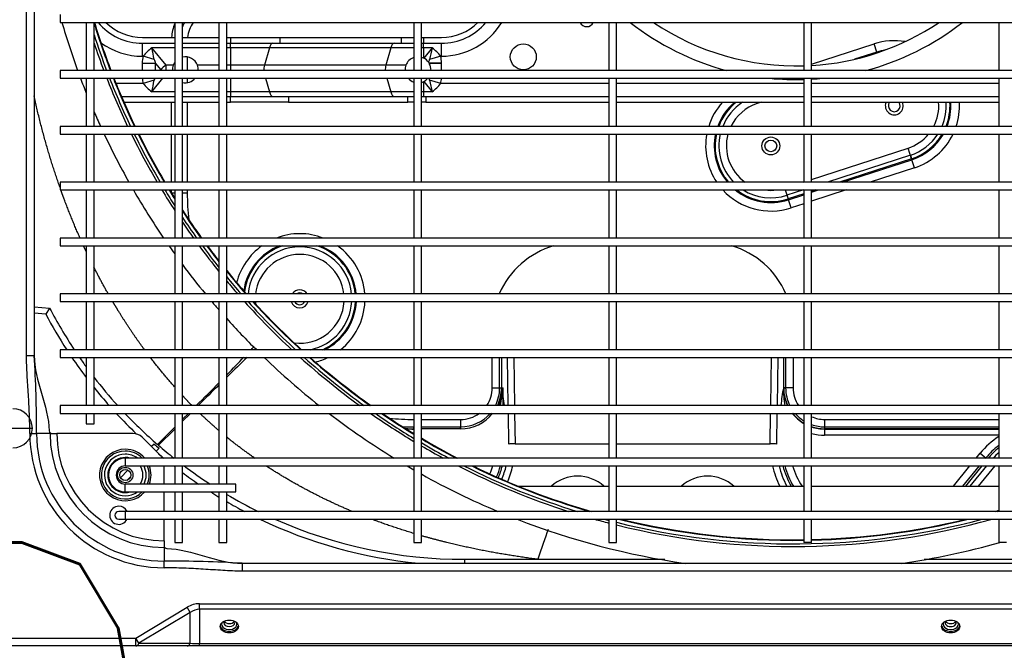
# Model space of a CAD drawing. Header units: millimetres. Extents: x -8884 to 95252, y -19446 to 55103.
# Tile 22 of 39: x -1960 to -1922, y -5097 to -5073. Entities that reach past the tile are written whole.
import ezdxf

# ---------------------------------------------------------------- set-up
doc = ezdxf.new("R2010")
doc.units = ezdxf.units.MM
doc.header["$LTSCALE"] = 1000
doc.header["$MEASUREMENT"] = 0
doc.linetypes.add('DASHED', pattern=[0.75, 0.5, -0.25])
doc.layers.get('Defpoints').update_dxf_attribs({"lineweight": 0})
doc.layers.add('KLIMA_NOWE', color=3, linetype='Continuous')
doc.layers.add('klimat_gaz', color=211, linetype='DASHED', lineweight=50)
doc.layers.add('VRF_OPIS', color=7, linetype='Continuous', lineweight=30, plot=False)
doc.styles.get("Standard").update_dxf_attribs({"font": 'txt.shx'})
doc.dimstyles.get("Standard").update_dxf_attribs({"dimtxt": 0.18, "dimasz": 0.18, "dimexe": 0.18, "dimexo": 0.0625, "dimgap": 0.09, "dimtad": 0, "dimtih": 1, "dimtoh": 1, "dimdec": 4, "dimzin": 0, "dimdsep": 46, "dimtxsty": 'Standard', "dimcen": 0.09, "dimadec": 0, "dimazin": 0, "dimtfac": 1, "dimtdec": 4, "dimtofl": 0, "dimtmove": 0, "dimatfit": 3, "dimfxl": 0, "dimtolj": 1, "dimtzin": 0, "dimarcsym": 0})

# ---------------------------------------------------------------- blocks, each defined once
blk = doc.blocks.new('zw$D4A5')
at = {"layer": 'KLIMA_NOWE'}
for p, q in [((0, 698.68), (0, 757.77)), ((3, 757.77), (3, 698.68)), ((83.8, 761.02), (83.8, 738.52)), ((81.8, 739.5), (81.8, 736.9)), ((111.8, 740.77), (521.8, 740.77)), ((111.8, 740.77), (111.8, 737.77)), ((81.8, 731.7), (81.8, 736.9)), ((521.8, 737.77), (111.8, 737.77)), ((127.78, 733.39), (128.16, 737.77)), ((130.57, 737.77), (130.06, 731.87)), ((81.8, 731.34), (81.8, 731.7)), ((81.8, 731.34), (81.8, 729.1)), ((130.06, 731.87), (127.78, 733.39)), ((81.8, 699.84), (81.8, 729.1)), ((89.55, 727.77), (89.55, 152.77)), ((92.55, 727.77), (89.55, 727.77)), ((92.55, 152.77), (92.55, 727.77)), ((111.05, 727.77), (111.05, 152.77)), ((114.05, 727.77), (111.05, 727.77)), ((114.05, 152.77), (114.05, 727.77)), ((132.55, 727.77), (132.55, 152.77)), ((135.55, 727.77), (132.55, 727.77)), ((135.55, 152.77), (135.55, 727.77)), ((154.05, 727.77), (154.05, 152.77)), ((157.05, 727.77), (154.05, 727.77)), ((157.05, 152.77), (157.05, 727.77)), ((175.55, 727.77), (175.55, 152.77)), ((178.55, 727.77), (175.55, 727.77)), ((178.55, 152.77), (178.55, 727.77)), ((197.05, 727.77), (197.05, 152.77)), ((200.05, 727.77), (197.05, 727.77)), ((200.05, 152.77), (200.05, 727.77)), ((221.55, 727.77), (218.55, 727.77)), ((218.55, 727.77), (218.55, 152.77)), ((221.55, 152.77), (221.55, 727.77)), ((240.05, 727.77), (240.05, 152.77)), ((243.05, 727.77), (240.05, 727.77)), ((85.55, 717.77), (85.55, 714.77)), ((89.55, 717.77), (85.55, 717.77)), ((111.05, 717.77), (92.55, 717.77)), ((132.55, 717.77), (114.05, 717.77)), ((154.05, 717.77), (135.55, 717.77)), ((175.55, 717.77), (157.05, 717.77)), ((197.05, 717.77), (178.55, 717.77)), ((218.55, 717.77), (200.05, 717.77)), ((240.05, 717.77), (221.55, 717.77)), ((85.55, 714.77), (89.55, 714.77)), ((92.55, 714.77), (111.05, 714.77)), ((114.05, 714.77), (132.55, 714.77)), ((135.55, 714.77), (154.05, 714.77)), ((157.05, 714.77), (175.55, 714.77)), ((178.55, 714.77), (197.05, 714.77)), ((200.05, 714.77), (218.55, 714.77)), ((221.55, 714.77), (240.05, 714.77)), ((48.8, 705.27), (48.8, 702.77)), ((51.8, 702.77), (51.8, 705.27)), ((64.76, 704.65), (67.68, 701.73)), ((216.55, 695.88), (216.55, 706.32)), ((48.8, 702.77), (48.8, 177.77)), ((51.8, 702.77), (48.8, 702.77)), ((51.8, 177.77), (51.8, 702.77)), ((59.3, 702.77), (59.3, 660.27)), ((59.3, 702.77), (62.3, 702.77)), ((62.3, 660.27), (62.3, 702.77)), ((63.75, 702.13), (65.16, 700.71)), ((69.3, 702.77), (69.3, 177.77)), ((72.3, 702.77), (69.3, 702.77)), ((72.3, 177.77), (72.3, 702.77)), ((209.3, 703.28), (209.3, 683.77)), ((211.55, 704.25), (211.55, 683.77)), ((0, 679.01), (0, 698.68)), ((0, 698.68), (3, 698.68)), ((1.05, 697.51), (3, 698.68)), ((1.05, 697.51), (1.05, 677.83)), ((12.91, 677.83), (1.05, 697.51)), ((3, 698.68), (14.86, 679.01)), ((73.26, 689.23), (80.34, 696.3)), ((217.79, 691.63), (216.55, 695.88)), ((224.31, 696.24), (221.55, 696.24)), ((224.31, 691.11), (224.31, 696.24)), ((225.81, 691.63), (227.05, 695.88)), ((227.05, 696.17), (232.05, 696.17)), ((227.05, 696.17), (227.05, 695.88)), ((232.05, 696.17), (232.05, 683.77)), ((234.3, 696.17), (234.3, 683.77)), ((74.95, 690.92), (76.09, 689.78)), ((77.74, 691.67), (76.72, 692.69)), ((77.25, 690.02), (77.6, 690.42)), ((83.51, 683.77), (77.25, 690.02)), ((77.6, 690.42), (84.25, 683.77)), ((213.37, 683.77), (213.37, 692.61)), ((213.37, 692.61), (218.55, 688.33)), ((221.55, 691.11), (224.31, 691.11)), ((224.31, 691.11), (221.8, 689.04)), ((223.55, 687.1), (230.23, 692.61)), ((230.23, 683.77), (230.23, 692.61)), ((30.07, 687.77), (32.67, 687.77)), ((37.86, 687.77), (32.67, 687.77)), ((37.86, 687.63), (37.86, 687.77)), ((38.22, 687.77), (37.86, 687.77)), ((40.46, 687.77), (38.22, 687.77)), ((40.46, 687.77), (48.8, 687.77)), ((51.8, 687.77), (59.3, 687.77)), ((62.3, 687.77), (69.3, 687.77)), ((221.8, 689.04), (221.55, 689.25)), ((221.55, 687.1), (223.55, 687.1)), ((223.55, 684.35), (223.55, 687.1)), ((39.8, 683.77), (39.8, 680.77)), ((48.8, 683.77), (39.8, 683.77)), ((59.3, 683.77), (51.8, 683.77)), ((69.3, 683.77), (62.3, 683.77)), ((89.55, 683.77), (72.3, 683.77)), ((111.05, 683.77), (92.55, 683.77)), ((132.55, 683.77), (114.05, 683.77)), ((154.05, 683.77), (135.55, 683.77)), ((175.55, 683.77), (157.05, 683.77)), ((174.35, 683.77), (174.35, 685.03)), ((174.43, 685.03), (175.55, 685.03)), ((178.55, 685.03), (197.05, 685.03)), ((197.05, 683.77), (178.55, 683.77)), ((200.05, 685.03), (209.3, 685.03)), ((218.55, 683.77), (200.05, 683.77)), ((240.05, 683.77), (221.55, 683.77)), ((0, 674.23), (0, 679.01)), ((12.91, 677.83), (14.86, 679.01)), ((39.8, 680.77), (48.8, 680.77)), ((51.8, 680.77), (59.3, 680.77)), ((62.3, 680.77), (69.3, 680.77)), ((72.3, 680.77), (89.55, 680.77)), ((89.55, 677.72), (86.51, 680.77)), ((87.25, 680.77), (89.55, 678.46)), ((92.55, 680.77), (111.05, 680.77)), ((114.05, 680.77), (132.55, 680.77)), ((135.55, 680.77), (154.05, 680.77)), ((157.05, 680.77), (175.55, 680.77)), ((174.35, 678.93), (174.35, 680.77)), ((175.55, 678.93), (174.35, 678.93)), ((178.55, 680.77), (197.05, 680.77)), ((197.05, 678.93), (178.55, 678.93)), ((200.05, 680.77), (218.55, 680.77)), ((209.3, 678.93), (200.05, 678.93)), ((209.3, 680.77), (209.3, 666.77)), ((211.55, 680.77), (211.55, 666.77)), ((213.37, 666.77), (213.37, 680.77)), ((218.55, 678.93), (216.85, 678.93)), ((221.55, 680.77), (240.05, 680.77)), ((226.75, 678.93), (221.55, 678.93)), ((230.23, 666.77), (230.23, 680.77)), ((232.05, 680.77), (232.05, 666.77)), ((234.3, 680.77), (234.3, 666.77)), ((0, 96.3), (0, 674.23)), ((0, 674.23), (0.88, 674.23)), ((0.88, 674.23), (0.88, 96.3)), ((14.12, 674.23), (0.88, 674.23)), ((1.05, 677.83), (12.91, 677.83)), ((14.12, 96.3), (14.12, 674.23)), ((14.12, 674.23), (16.24, 674.23)), ((16.24, 674.23), (16.24, 96.3)), ((223.55, 666.77), (223.55, 674.98)), ((48.8, 666.77), (39.8, 666.77)), ((39.8, 666.77), (39.8, 663.77)), ((59.3, 666.77), (51.8, 666.77)), ((69.3, 666.77), (62.3, 666.77)), ((89.55, 666.77), (72.3, 666.77)), ((111.05, 666.77), (92.55, 666.77)), ((132.55, 666.77), (114.05, 666.77)), ((154.05, 666.77), (135.55, 666.77)), ((175.55, 666.77), (157.05, 666.77)), ((197.05, 666.77), (178.55, 666.77)), ((218.55, 666.77), (200.05, 666.77)), ((240.05, 666.77), (221.55, 666.77)), ((39.8, 663.77), (48.8, 663.77)), ((51.8, 663.77), (59.3, 663.77)), ((62.3, 663.77), (69.3, 663.77)), ((72.3, 663.77), (89.55, 663.77)), ((92.55, 663.77), (111.05, 663.77)), ((114.05, 663.77), (132.55, 663.77)), ((135.55, 663.77), (154.05, 663.77)), ((157.05, 663.77), (175.55, 663.77)), ((178.55, 663.77), (197.05, 663.77)), ((200.05, 663.77), (218.55, 663.77)), ((209.3, 663.77), (209.3, 662.24)), ((211.55, 663.77), (211.55, 662.24)), ((213.37, 662.24), (213.37, 663.77)), ((221.55, 663.77), (240.05, 663.77)), ((223.55, 662.24), (223.55, 663.77)), ((230.23, 662.24), (230.23, 663.77)), ((232.05, 663.77), (232.05, 662.24)), ((234.3, 663.77), (234.3, 662.24)), ((59.3, 660.27), (62.3, 660.27)), ((209.3, 639.95), (209.3, 662.24)), ((209.3, 662.24), (211.55, 662.24)), ((211.55, 662.24), (211.55, 639.95)), ((213.37, 662.24), (211.55, 662.24)), ((218.55, 662.24), (213.37, 662.24)), ((213.37, 647.36), (213.37, 662.24)), ((223.55, 662.24), (221.55, 662.24)), ((230.23, 662.24), (223.55, 662.24)), ((223.55, 649.25), (223.55, 662.24)), ((230.23, 662.24), (232.05, 662.24)), ((230.23, 647.36), (230.23, 662.24)), ((232.05, 662.24), (232.05, 643.38)), ((234.3, 662.24), (232.05, 662.24)), ((234.3, 662.24), (234.3, 643.38)), ((31.8, 657.77), (28.8, 657.77)), ((28.8, 222.77), (28.8, 657.77)), ((31.8, 657.77), (31.8, 222.77)), ((218.55, 648.83), (213.37, 647.36)), ((230.23, 647.36), (223.55, 649.25)), ((223.55, 602.54), (223.55, 649.25)), ((213.37, 600.65), (213.37, 647.36)), ((230.23, 600.65), (230.23, 647.36)), ((232.05, 643.38), (232.05, 596.67)), ((234.3, 643.38), (232.05, 643.38)), ((234.3, 643.38), (234.3, 596.67)), ((209.3, 639.95), (209.3, 594.07)), ((211.55, 639.95), (209.3, 639.95)), ((211.55, 639.95), (211.55, 594.07)), ((230.23, 600.65), (223.55, 602.54)), ((223.55, 594.85), (223.55, 602.54)), ((218.55, 602.11), (213.37, 600.65)), ((213.37, 591.77), (213.37, 600.65)), ((230.23, 591.77), (230.23, 600.65)), ((232.05, 596.67), (232.05, 591.77)), ((234.3, 596.67), (232.05, 596.67)), ((234.3, 596.67), (234.3, 591.77)), ((48.8, 591.77), (39.8, 591.77)), ((39.8, 591.77), (39.8, 588.77)), ((69.3, 591.77), (51.8, 591.77)), ((89.55, 591.77), (72.3, 591.77)), ((83.51, 591.77), (81.73, 591.77)), ((83.51, 591.77), (84.35, 591.77)), ((83.51, 591.77), (83.62, 591.77)), ((83.51, 591.77), (83.51, 591.77)), ((83.62, 591.77), (83.62, 591.77)), ((87.19, 591.77), (83.62, 591.77)), ((84.35, 591.77), (84.35, 591.77)), ((87.19, 591.77), (87.19, 591.77)), ((111.05, 591.77), (92.55, 591.77)), ((132.55, 591.77), (114.05, 591.77)), ((154.05, 591.77), (135.55, 591.77)), ((175.55, 591.77), (157.05, 591.77)), ((197.05, 591.77), (178.55, 591.77)), ((218.55, 591.77), (200.05, 591.77)), ((209.3, 594.07), (211.55, 594.07)), ((209.3, 591.77), (209.3, 594.07)), ((211.55, 594.07), (211.55, 591.77)), ((240.05, 591.77), (221.55, 591.77)), ((39.8, 588.77), (48.8, 588.77)), ((51.8, 588.77), (69.3, 588.77)), ((72.3, 588.77), (89.55, 588.77)), ((83.62, 573.77), (83.62, 588.77)), ((84.35, 588.77), (84.35, 573.77)), ((87.19, 588.77), (87.19, 573.77)), ((92.55, 588.77), (111.05, 588.77)), ((114.05, 588.77), (132.55, 588.77)), ((135.55, 588.77), (154.05, 588.77)), ((157.05, 588.77), (175.55, 588.77)), ((178.55, 588.77), (197.05, 588.77)), ((200.05, 588.77), (218.55, 588.77)), ((209.3, 587.21), (209.3, 588.77)), ((209.3, 587.21), (209.3, 516.77)), ((211.55, 587.21), (209.3, 587.21)), ((211.55, 588.77), (211.55, 587.21)), ((213.37, 588.1), (211.55, 588.1)), ((211.55, 587.21), (211.55, 516.77)), ((213.37, 588.1), (213.37, 588.77)), ((217.25, 588.1), (213.37, 588.1)), ((213.37, 584.72), (213.37, 588.1)), ((217.31, 587.98), (213.37, 584.72)), ((221.55, 588.77), (240.05, 588.77)), ((230.23, 584.72), (226.29, 587.98)), ((230.23, 588.1), (226.35, 588.1)), ((230.23, 588.1), (230.23, 588.77)), ((230.23, 588.1), (232.05, 588.1)), ((230.23, 584.72), (230.23, 588.1)), ((232.05, 588.77), (232.05, 588.1)), ((234.3, 588.1), (232.05, 588.1)), ((232.05, 588.1), (232.05, 581.17)), ((234.3, 588.77), (234.3, 588.1)), ((234.3, 588.1), (234.3, 581.17)), ((216.55, 581.46), (217.79, 585.7)), ((224.43, 585.92), (224.31, 585.84)), ((224.31, 581.1), (224.31, 585.84)), ((224.67, 586.07), (224.43, 585.92)), ((224.52, 581.1), (224.43, 585.92)), ((227.05, 581.46), (225.81, 585.7)), ((216.55, 516.77), (216.55, 581.46)), ((221.55, 581.1), (224.31, 581.1)), ((224.31, 581.1), (224.52, 581.1)), ((227.05, 581.46), (227.05, 581.17)), ((227.05, 581.17), (232.05, 581.17)), ((33.34, 572.3), (31.8, 572.3)), ((33.34, 572.3), (33.34, 544.11)), ((83.62, 573.77), (84.35, 573.77)), ((87.19, 573.77), (83.62, 573.77)), ((99.35, 561.61), (111.05, 561.61)), ((99.35, 561.61), (99.35, 558.03)), ((92.55, 557.43), (99.35, 557.43)), ((99.35, 558.77), (99.35, 557.43)), ((99.35, 558.77), (111.05, 558.77)), ((99.35, 558.03), (99.35, 557.93)), ((111.05, 558.03), (99.35, 558.03)), ((77.71, 555.25), (89.55, 555.42)), ((89.55, 553), (77.84, 552.84)), ((92.55, 555.46), (111.05, 555.72)), ((111.05, 553.3), (92.55, 553.04)), ((61.5, 551.54), (61.5, 516.77)), ((77.84, 552.84), (77.84, 516.77)), ((33.34, 544.11), (33.34, 495.21)), ((48.8, 516.77), (39.8, 516.77)), ((39.8, 516.77), (39.8, 513.77)), ((69.3, 516.77), (51.8, 516.77)), ((89.55, 516.77), (72.3, 516.77)), ((111.05, 516.77), (92.55, 516.77)), ((132.55, 516.77), (114.05, 516.77)), ((154.05, 516.77), (135.55, 516.77)), ((175.55, 516.77), (157.05, 516.77)), ((197.05, 516.77), (178.55, 516.77)), ((218.55, 516.77), (200.05, 516.77)), ((240.05, 516.77), (221.55, 516.77)), ((39.8, 513.77), (48.8, 513.77)), ((51.8, 513.77), (69.3, 513.77)), ((61.5, 513.77), (61.5, 441.77)), ((72.3, 513.77), (89.55, 513.77)), ((77.84, 513.77), (77.84, 454.7)), ((92.55, 513.77), (111.05, 513.77)), ((114.05, 513.77), (132.55, 513.77)), ((135.55, 513.77), (154.05, 513.77)), ((157.05, 513.77), (175.55, 513.77)), ((178.55, 513.77), (197.05, 513.77)), ((200.05, 513.77), (218.55, 513.77)), ((209.3, 513.77), (209.3, 441.77)), ((211.55, 513.77), (211.55, 441.77)), ((216.55, 441.77), (216.55, 513.77)), ((221.55, 513.77), (240.05, 513.77)), ((208.79, 459.74), (209.3, 459.91)), ((209.3, 458.16), (208.79, 459.74)), ((77.84, 454.7), (89.55, 454.54)), ((92.55, 454.49), (111.05, 454.23)), ((89.55, 452.12), (77.71, 452.29)), ((111.05, 451.82), (92.55, 452.08)), ((99.35, 449.61), (99.35, 448.77)), ((99.35, 449.61), (99.35, 449.5)), ((99.35, 449.5), (111.05, 449.5)), ((99.35, 445.93), (99.35, 449.5)), ((111.05, 448.77), (99.35, 448.77)), ((168.66, 446.7), (171.79, 447.72)), ((172.12, 447.83), (171.79, 447.72)), ((171.79, 447.72), (173.72, 441.77)), ((175.55, 448.94), (172.12, 447.83)), ((173.49, 448.27), (172.12, 447.83)), ((174.09, 441.77), (172.12, 447.83)), ((175.55, 441.93), (173.49, 448.27)), ((111.05, 445.93), (99.35, 445.93)), ((170.26, 441.77), (168.66, 446.7)), ((48.8, 441.77), (39.8, 441.77)), ((39.8, 438.77), (39.8, 441.77)), ((69.3, 441.77), (51.8, 441.77)), ((89.55, 441.77), (72.3, 441.77)), ((111.05, 441.77), (92.55, 441.77)), ((132.55, 441.77), (114.05, 441.77)), ((154.05, 441.77), (135.55, 441.77)), ((175.55, 441.77), (157.05, 441.77)), ((178.55, 442.04), (178.64, 441.77)), ((197.05, 441.77), (178.55, 441.77)), ((218.55, 441.77), (200.05, 441.77)), ((240.05, 441.77), (221.55, 441.77)), ((39.8, 438.77), (48.8, 438.77)), ((51.8, 438.77), (69.3, 438.77)), ((61.5, 438.77), (61.5, 366.77)), ((72.3, 438.77), (89.55, 438.77)), ((92.55, 438.77), (111.05, 438.77)), ((114.05, 438.77), (132.55, 438.77)), ((135.55, 438.77), (154.05, 438.77)), ((157.05, 438.77), (175.55, 438.77)), ((175.55, 425.49), (171.24, 438.77)), ((174.7, 438.77), (175.55, 436.14)), ((175.55, 437.26), (175.06, 438.77)), ((178.55, 438.77), (197.05, 438.77)), ((179.61, 438.77), (191.66, 401.69)), ((200.05, 438.77), (218.55, 438.77)), ((209.3, 438.77), (209.3, 366.77)), ((211.55, 438.77), (211.55, 366.77)), ((216.55, 366.77), (216.55, 438.77)), ((221.55, 438.77), (240.05, 438.77)), ((223.98, 438.77), (231.79, 414.73)), ((83.51, 433.77), (81.09, 433.77)), ((81.09, 366.77), (81.09, 433.77)), ((83.62, 433.77), (83.51, 433.77)), ((83.51, 433.77), (83.51, 366.77)), ((84.35, 433.77), (83.62, 433.77)), ((83.62, 366.77), (83.62, 433.77)), ((87.19, 433.77), (83.62, 433.77)), ((84.35, 433.77), (84.35, 366.77)), ((87.19, 433.77), (87.19, 366.77)), ((188.91, 400.8), (178.55, 432.69)), ((187.54, 400.35), (178.55, 428.02)), ((178.55, 426.9), (187.21, 400.24)), ((228.66, 413.71), (225.89, 422.24)), ((184.08, 399.23), (178.55, 416.25)), ((227.84, 415.11), (228.33, 413.6)), ((228.33, 413.6), (228.66, 413.71)), ((228.33, 413.6), (228.33, 413.6)), ((228.66, 413.71), (231.79, 414.73)), ((187.54, 400.35), (191.66, 401.69)), ((184.08, 399.23), (187.21, 400.24)), ((187.54, 400.35), (187.21, 400.24)), ((188.91, 400.8), (187.54, 400.35)), ((33.34, 395.53), (33.34, 329.59)), ((61.5, 384.23), (69.3, 377.9)), ((61.5, 380.57), (69.3, 374.25)), ((69.3, 373.3), (61.5, 379.62)), ((61.5, 377.76), (69.3, 371.44)), ((72.3, 375.47), (74.19, 373.94)), ((69.3, 368.33), (61.5, 374.65)), ((74.19, 373.94), (72.3, 371.61)), ((72.3, 371.81), (72.4, 371.73)), ((72.3, 371.61), (72.4, 371.73)), ((48.8, 366.77), (39.8, 366.77)), ((39.8, 363.77), (39.8, 366.77)), ((69.3, 366.77), (51.8, 366.77)), ((89.55, 366.77), (72.3, 366.77)), ((111.05, 366.77), (92.55, 366.77)), ((132.55, 366.77), (114.05, 366.77)), ((154.05, 366.77), (135.55, 366.77)), ((175.55, 366.77), (157.05, 366.77)), ((197.05, 366.77), (178.55, 366.77)), ((218.55, 366.77), (200.05, 366.77)), ((240.05, 366.77), (221.55, 366.77))]:
    blk.add_line(p, q, dxfattribs=at)
for centre, radius in [((65.8, 702.77), 2.95), ((65.8, 702.77), 2.15), ((226.8, 549.67), 5), ((192.51, 454.46), 3.45), ((192.51, 454.46), 2.25)]:
    blk.add_circle(centre, radius, dxfattribs=at)
for centre, radius, start, end in [((83.8, 746.02), 7.5, 180, 0), ((81.8, 687.77), 51.73, 90, 180), ((81.8, 687.77), 49.13, 90, 180), ((82.93, 1217.89), 480.99, 269.8657, 273.4414), ((81.8, 687.77), 43.94, 90, 180), ((81.8, 753.71), 22.01, 270, 270.3489), ((82.29, 731.37), 0.491, 136.5229, 182.8881), ((82.78, 730.68), 1.33, 89.2659, 129.7768), ((213.34, 572.41), 182.31, 117.9932, 123.001), ((213.34, 572.53), 179.79, 117.5957, 123.5234), ((81.8, 687.77), 41.34, 90, 180), ((321.84, 445.8), 293, 106.2101, 110.0171), ((213.34, 572.41), 182.31, 124.1326, 127.1259), ((213.34, 572.53), 179.79, 124.678, 126.1191), ((321.84, 445.8), 293, 110.6428, 111.842), ((65.8, 702.77), 9.91, 0, 229.033), ((213.34, 572.53), 179.79, 127.7108, 132.2109), ((213.34, 572.41), 182.31, 128.661, 131.4975), ((321.84, 445.8), 293, 113.3682, 114.5621), ((321.84, 445.8), 283.55, 108.4573, 110.7142), ((321.84, 445.8), 282.55, 107.8398, 110.7908), ((321.84, 445.8), 281.2, 106.9623, 110.8956), ((321.84, 445.8), 281, 106.9228, 110.9111), ((254.3, 696.17), 27.25, 144.1774, 180), ((254.3, 696.17), 22.25, 129.8253, 180), ((50.3, 705.27), 3.5, 0, 244.6231), ((65.8, 702.77), 9.21, 0, 225.0915), ((65.8, 702.77), 8.03, 0, 215.9289), ((65.8, 702.77), 6.75, 0, 195.7757), ((65.8, 702.77), 6.5, 90, 180), ((65.8, 702.77), 6.5, 0, 90), ((321.84, 445.8), 293, 115.2088, 119.2787), ((321.84, 445.8), 283.55, 111.3637, 115.4377), ((321.84, 445.8), 282.55, 111.443, 115.5342), ((254.3, 696.17), 20, 135.4387, 180), ((50.3, 705.27), 1.5, 0, 180), ((50.3, 705.27), 3.5, 295.3769, 0), ((65.8, 702.77), 3.5, 0, 180), ((213.34, 572.41), 182.31, 132.7689, 136.2763), ((321.84, 445.8), 281.2, 111.5513, 115.666), ((321.84, 445.8), 281, 111.5674, 115.6856), ((65.8, 702.77), 9.21, 314.9085, 0), ((65.8, 702.77), 9.91, 310.967, 0), ((65.8, 702.77), 6.75, 344.2243, 0), ((65.8, 702.77), 8.03, 324.0711, 0), ((213.34, 572.53), 179.79, 133.5153, 139.0285), ((65.8, 702.77), 6.75, 238.7898, 301.2102), ((76.8, 699.84), 5, 314.9999, 0), ((321.84, 445.8), 293, 119.9535, 124.2245), ((321.84, 445.8), 283.55, 116.1109, 120.3548), ((321.84, 445.8), 282.55, 116.2103, 120.4736), ((321.84, 445.8), 281.2, 116.3461, 120.636), ((321.84, 445.8), 281, 116.3663, 120.6601), ((65.8, 702.77), 8.03, 244.15, 295.85), ((65.8, 702.77), 9.21, 247.6576, 292.3424), ((65.8, 702.77), 9.91, 249.3273, 290.6727), ((225.3, 684.17), 14.61, 126.7634, 144.7135), ((218.3, 684.17), 14.61, 35.2865, 53.2366), ((213.11, 572.3), 179.77, 139.0912, 141.5636), ((213.23, 572.3), 182.29, 139.7972, 140.6338), ((213.34, 572.3), 180.66, 138.6426, 139.4374), ((270.98, 941.98), 255.94, 256.9915, 258.005), ((172.62, 941.98), 255.94, 281.995, 283.0085), ((-448.32, 686.64), 480.99, 356.5586, 0.1343), ((38.88, 686.78), 1.32, 140.189, 180.7683), ((38.2, 687.28), 0.489, 87.0221, 133.5669), ((69.73, 692.77), 5, 300.9451, 314.9999), ((321.84, 445.8), 293, 124.9371, 125.6913), ((321.84, 445.8), 283.55, 121.0599, 122.9408), ((321.84, 445.8), 282.55, 121.1821, 122.6266), ((321.84, 445.8), 281.2, 121.3491, 122.1933), ((321.84, 445.8), 281, 121.3739, 122.1285), ((213.23, 572.3), 182.29, 142.1449, 142.3044), ((221.8, 679.67), 5, 69.5077, 92.8738), ((221.8, 679.67), 5, 55.0229, 69.5077), ((232.94, 666.77), 18.26, 68.5796, 85.7129), ((213.23, 572.3), 182.29, 143.4867, 145.8902), ((213.11, 572.3), 179.77, 143.1288, 147.0269), ((321.84, 445.8), 293, 126.6849, 129.4806), ((321.84, 445.8), 281, 123.261, 125.906), ((321.84, 445.8), 283.55, 124.0394, 125.5334), ((321.84, 445.8), 282.55, 123.7381, 125.6783), ((321.84, 445.8), 281.2, 123.323, 125.8765), ((174.35, 591.77), 87.16, 90, 96.7771), ((221.8, 679.67), 5, 167.3273, 229.4584), ((221.8, 679.67), 5, 290.4923, 12.6727), ((232.94, 666.77), 12.16, 54.1927, 83.5559), ((232.94, 666.77), 15, 61.6846, 68.9277), ((321.84, 445.8), 283.55, 126.2818, 128.8054), ((221.8, 679.67), 5, 267.0825, 290.4923), ((321.84, 445.8), 282.55, 126.4308, 128.5526), ((321.84, 445.8), 281.2, 126.6345, 128.2053), ((321.84, 445.8), 281, 126.6649, 128.1534), ((213.23, 572.3), 182.29, 147.61, 148.7878), ((321.84, 445.8), 293, 130.2448, 131.0487), ((213.11, 572.3), 179.77, 149.4156, 153.8099), ((213.23, 572.3), 182.29, 149.884, 152.321), ((321.84, 445.8), 293, 131.9342, 135.1695), ((321.84, 445.8), 281, 129.133, 131.5268), ((321.84, 445.8), 283.55, 129.7628, 131.0715), ((321.84, 445.8), 282.55, 129.5185, 131.2485), ((321.84, 445.8), 281.2, 129.1831, 131.4907), ((133.63, 635.65), 25.08, 35.5104, 75.5393), ((321.84, 445.8), 283.55, 131.8806, 137.1237), ((321.84, 445.8), 282.55, 132.0627, 137.3425), ((133.63, 635.65), 20, 0, 84.5028), ((133.63, 635.65), 21.44, 17.8082, 82.5906), ((133.63, 635.65), 21.79, 20.4546, 81.7941), ((321.84, 445.8), 281.2, 132.312, 137.6426), ((321.84, 445.8), 281, 132.3491, 137.6873), ((133.63, 635.65), 17.11, 93.6319, 96.6497), ((133.63, 635.65), 17.11, 0, 83.5719), ((213.23, 572.3), 182.29, 154.425, 174.4291), ((321.84, 445.8), 293, 136.0078, 141.4969), ((213.11, 572.3), 179.77, 156.0674, 180), ((133.63, 635.65), 25.08, 0, 20.993), ((133.63, 635.65), 17.11, 172.852, 266.3681), ((133.64, 635.66), 3.45, 108.3588, 251.6412), ((133.64, 635.66), 2.25, 118.8782, 241.1218), ((133.64, 635.66), 3.45, 0, 56.3169), ((133.64, 635.66), 2.25, 0, 31.7465), ((321.84, 445.8), 283.55, 138.0222, 143.9641), ((321.84, 445.8), 282.55, 138.2481, 144.2437), ((133.64, 635.66), 2.25, 328.2535, 0), ((133.64, 635.66), 3.45, 303.6831, 0), ((133.63, 635.65), 20, 275.4972, 0), ((133.63, 635.65), 17.11, 276.4281, 0), ((133.63, 635.65), 25.08, 339.007, 0), ((321.84, 445.8), 281.2, 138.5579, 144.6284), ((321.84, 445.8), 281, 138.6041, 144.6859), ((133.63, 635.65), 25.08, 193.9624, 205.7818), ((133.63, 635.65), 20, 191.7055, 266.8928), ((133.63, 635.65), 21.44, 275.1261, 342.1918), ((133.63, 635.65), 21.44, 204.0356, 267.1022), ((133.63, 635.65), 21.79, 206.0028, 267.1483), ((133.63, 635.65), 21.79, 275.0444, 339.5454), ((321.84, 445.8), 293, 142.4492, 148.3956), ((133.63, 635.65), 25.08, 218.6622, 267.5227), ((133.63, 635.65), 25.08, 274.3811, 324.4896), ((321.84, 445.8), 283.55, 145.0076, 149.0174), ((321.84, 445.8), 282.55, 145.2983, 148.8956), ((321.84, 445.8), 281.2, 145.6985, 148.7291), ((321.84, 445.8), 281, 145.7583, 148.7043), ((174.35, 591.77), 87.16, 173.8182, 180), ((174.35, 591.77), 90.84, 178.1351, 180), ((174.35, 591.77), 90.73, 178.0171, 180), ((174.35, 591.77), 90, 177.2039, 180), ((221.8, 590.17), 5, 69.5077, 92.9056), ((221.8, 590.17), 5, 18.8502, 69.5077), ((321.84, 445.8), 293, 149.5335, 150.1204), ((221.8, 590.17), 5, 130.5598, 161.0524), ((321.84, 445.8), 293, 150.7947, 157.1689), ((321.84, 445.8), 281, 149.4175, 152.6304), ((321.84, 445.8), 283.55, 149.7219, 151.65), ((321.84, 445.8), 282.55, 149.6034, 152.0281), ((321.84, 445.8), 281.2, 149.4416, 152.5517), ((221.8, 590.17), 5, 196.4559, 204.4793), ((221.8, 590.17), 5, 204.4793, 206.0117), ((221.8, 590.17), 5, 206.0117, 229.4338), ((221.8, 590.17), 5, 305.0171, 333.9883), ((221.8, 590.17), 5, 333.9883, 335.5207), ((221.8, 590.17), 5, 335.5207, 343.4442), ((270.98, 335.35), 255.94, 101.995, 103.0085), ((225.3, 593.17), 14.61, 215.2865, 233.2366), ((221.8, 590.17), 5, 267.0933, 300.1251), ((172.62, 335.35), 255.94, 76.9915, 78.005), ((218.3, 593.17), 14.61, 306.7634, 324.7135), ((254.3, 581.17), 27.25, 180, 238.4706), ((254.3, 581.17), 22.25, 180, 230.1747), ((254.3, 581.17), 20, 180, 224.5613), ((321.84, 445.8), 283.55, 152.9542, 162.2434), ((321.84, 445.8), 282.55, 153.3541, 162.8878), ((99.35, 573.77), 15.73, 180, 231.4774), ((99.35, 573.77), 15, 180, 229.2066), ((99.35, 573.77), 12.16, 180, 216.3064), ((321.84, 445.8), 281.2, 153.9089, 163.8073), ((321.84, 445.8), 281, 153.9923, 163.9484), ((77.35, 588.77), 28.5, 247.0468, 253.5935), ((99.35, 573.77), 12.16, 236.0016, 270), ((77.35, 588.77), 33.52, 246.8852, 256.1055), ((77.35, 588.77), 32.07, 246.9102, 255.4646), ((77.35, 588.77), 31.34, 246.9289, 255.116), ((98.38, 586.25), 28.34, 258.1147, 271.9648), ((99.35, 573.77), 15, 243.0423, 270), ((99.35, 573.77), 15.73, 244.3951, 270), ((99.35, 573.77), 15.84, 244.5829, 270), ((99.35, 573.77), 16.34, 245.4074, 270), ((86.54, 623.83), 67.14, 275.1517, 280.999), ((122.51, 528.77), 32.84, 16.1681, 66.6032), ((77.35, 588.77), 35.94, 246.8745, 257.0559), ((321.84, 445.8), 293, 158.7316, 171.8547), ((50.37, 528.77), 15, 0, 42.0936), ((50.37, 528.77), 15, 0, 42.0936), ((50.37, 528.77), 15, 317.9064, 0), ((50.37, 528.77), 15, 317.9064, 0), ((241.19, 525.28), 2.75, 114.4867, 245.5133), ((321.84, 445.8), 283.55, 164.3528, 165.5061), ((321.84, 445.8), 282.55, 165.0938, 165.4537), ((321.84, 445.8), 283.55, 166.1314, 195.6472), ((321.84, 445.8), 282.55, 166.0813, 194.9062), ((321.84, 445.8), 281.2, 166.1673, 180.8219), ((321.84, 445.8), 281, 166.3339, 180.8224), ((321.8, 444.67), 103.75, 141.9945, 165.0753), ((321.8, 444.67), 98.5, 146.0935, 181.6889), ((50.37, 478.77), 15, 0, 42.0936), ((50.37, 478.77), 15, 0, 42.0936), ((50.37, 478.77), 15, 317.9064, 0), ((50.37, 478.77), 15, 317.9064, 0), ((192.51, 454.45), 25.08, 79.5704, 123.8205), ((192.51, 454.45), 25.08, 47.9753, 72.5039), ((192.51, 454.45), 21.79, 77.9733, 129.8406), ((192.51, 454.45), 21.44, 77.776, 130.6173), ((192.51, 454.45), 20, 76.8786, 134.2656), ((192.51, 454.45), 21.79, 39.596, 69.7543), ((192.51, 454.45), 21.44, 38.4634, 69.4125), ((192.51, 454.45), 25.08, 132.5479, 198), ((192.51, 454.45), 17.11, 74.6147, 144.6592), ((192.51, 454.45), 20, 32.9111, 67.8511), ((192.51, 454.45), 17.11, 18, 63.8571), ((122.51, 478.77), 32.84, 293.3968, 343.8319), ((192.51, 454.45), 21.79, 141.1082, 198), ((192.51, 454.45), 21.44, 142.2703, 198), ((192.51, 454.45), 20, 147.9933, 198), ((192.51, 454.45), 17.11, 172.3193, 187.6807), ((321.8, 444.67), 103.75, 174.3727, 181.6034), ((77.35, 418.77), 35.94, 102.9441, 116.1704), ((77.35, 418.77), 33.52, 103.8945, 118.2171), ((77.35, 418.77), 32.07, 104.5354, 119.6144), ((77.35, 418.77), 31.34, 104.884, 120.381), ((98.38, 421.29), 28.34, 88.0352, 101.8858), ((99.35, 433.77), 15.84, 90, 115.4171), ((99.35, 433.77), 15.73, 90, 115.6049), ((99.35, 433.77), 15, 90, 116.9577), ((86.54, 383.71), 67.14, 79.001, 84.8487), ((77.35, 418.77), 28.5, 106.4065, 123.7884), ((99.35, 433.77), 15.84, 128.2111, 149.6851), ((99.35, 433.77), 15.73, 128.5226, 149.454), ((99.35, 433.77), 15, 130.7934, 147.783), ((99.35, 433.77), 12.16, 90, 123.9984), ((321.84, 445.8), 281.2, 181.4332, 193.8327), ((321.84, 445.8), 281, 181.4343, 193.6661), ((99.35, 433.77), 18.26, 164.1165, 180), ((99.35, 433.77), 15.84, 161.6152, 180), ((99.35, 433.77), 15.73, 161.484, 180), ((99.35, 433.77), 15, 160.5413, 180), ((99.35, 433.77), 12.16, 155.7386, 180), ((321.8, 444.67), 103.75, 183.2617, 185.6273), ((321.8, 444.67), 98.5, 183.4358, 213.9065), ((321.8, 444.67), 103.75, 194.9247, 218.0055), ((207.94, 406.98), 21.79, 9.0209, 18), ((207.94, 406.98), 25.08, 350.324, 18), ((207.94, 406.98), 3.45, 66.7421, 293.2579), ((207.94, 406.98), 2.25, 52.7375, 307.2625), ((321.84, 445.8), 293, 188.1453, 195.7177), ((207.94, 406.98), 17.11, 198, 230.501), ((207.94, 406.98), 25.08, 198, 244.278), ((207.94, 406.98), 21.79, 198, 240.0296), ((207.94, 406.98), 21.44, 198, 239.4944), ((207.94, 406.98), 20, 198, 237.0261), ((207.94, 406.98), 17.11, 242.5637, 274.5745), ((207.94, 406.98), 20, 246.7804, 273.9131), ((207.94, 406.98), 21.44, 248.425, 273.6493), ((207.94, 406.98), 21.79, 248.7847, 273.5912), ((207.94, 406.98), 25.08, 251.676, 273.1195), ((54.35, 349.47), 28.66, 37.1167, 50.9645), ((54.35, 349.47), 31.5, 33.3019, 50.9645), ((321.84, 445.8), 281, 196.0516, 196.3353), ((321.84, 445.8), 281.2, 196.1927, 196.3234), ((54.35, 349.47), 27.93, 38.2664, 50.0003), ((54.35, 349.47), 26.48, 40.7828, 47.3171)]:
    blk.add_arc(centre, radius, start, end, dxfattribs=at)
for centre, major_axis, ratio, start_param, end_param in [((3, 698.68), (-3, 0), 0.516334, 0, 0.862606), ((227.86, 682.1), (-14.36, 11.85), 0.536964, -0.519498, -0.350139), ((215.74, 682.1), (-14.36, -11.85), 0.536964, 3.491732, 3.718421), ((227.86, 682.1), (-11.36, 9.38), 0.186691, -0.474129, -0.350139), ((215.74, 682.1), (11.36, 9.38), 0.186691, 0.350139, 0.576828), ((221.8, 687.1), (1.75, 2.12), 0.536964, 0.993968, 1.11397), ((221.8, 687.1), (-1.75, 2.12), 0.536964, 4.295249, 5.289217), ((3, 679.01), (-3, 0), 0.516334, 0, 0.862606), ((-1.01, 674.23), (-17.25, 0), 0.707107, 3.141593, 3.544589), ((3, 674.23), (0, 9.2), 0.230578, 1.1678, 1.570796), ((-1.01, 674.23), (15.13, 0), 0.60798, 0, 0.402997), ((91.71, 677.86), (29.59, -29.81), 0.026119, -1.516, -1.214287), ((89.79, 675.93), (29.8, -29.58), 0.026119, 1.228563, 1.503728), ((8.07, 662.77), (0, 3.5), 0.707107, 0.114534, 3.027059), ((8.4, 662.77), (0, 2.95), 0.707107, 0, 3.40483), ((8.96, 662.77), (0, -2.15), 0.707107, 3.142557, 6.283185), ((8.4, 662.77), (0, 2.95), 0.707107, 6.024815, 6.283185), ((10.1, 662.77), (0, -2.15), 0.707107, 3.563087, 5.858124), ((89.79, 675.93), (29.8, -29.58), 0.026119, 0.800854, 1.11914), ((91.71, 677.86), (29.59, -29.81), 0.026119, -1.101875, -0.829165), ((8.96, 662.77), (0, -2.15), 0.707107, 0, 0.016551), ((89.79, 675.93), (29.8, -29.58), 0.026119, 0.620105, 0.64013), ((91.71, 677.86), (29.59, -29.81), 0.026119, -0.683313, -0.6192), ((221.8, 648.53), (2.75, 0), 0.342874, 0.880829, 1.661831), ((216.55, 646.04), (5, 0), 0.342874, 2.260763, 3.141593), ((227.05, 646.04), (-5, 0), 0.342874, 3.141593, 4.022422), ((221.8, 601.81), (2.75, 0), 0.342874, 0.880829, 1.661831), ((216.55, 599.33), (5, 0), 0.342874, 2.260763, 3.141593), ((227.05, 599.33), (-5, 0), 0.342874, 3.141593, 4.022422), ((227.86, 595.24), (-11.36, -9.38), 0.186691, 0.350139, 0.474129), ((215.74, 595.24), (11.36, -9.38), 0.186691, -0.528586, -0.350139), ((227.86, 595.24), (-14.36, -11.85), 0.536964, 0.350139, 0.519498), ((215.74, 595.24), (-14.36, 11.85), 0.536964, -3.702617, -3.491732), ((77.71, 552.84), (0.04, -2.5), 0.052331, 1.570061, 2.879426), ((32.59, 544.11), (19.18, -6.53), 0.011862, 0.885056, 1.535701), ((77.71, 454.7), (0.04, 2.5), 0.052331, 3.40376, 4.713124), ((8.07, 385.27), (0, 3.5), 0.707107, 0.114536, 3.027057), ((8.4, 385.27), (0, -2.95), 0.707107, 2.883222, 6.283185), ((8.96, 385.27), (0, 2.15), 0.707107, 0.000965, 3.158144), ((10.1, 385.27), (0, 2.15), 0.707107, 0.420294, 2.707251), ((8.4, 385.27), (0, -2.95), 0.707107, 0, 0.263237)]:
    blk.add_ellipse(centre, major_axis=major_axis, ratio=ratio, start_param=start_param, end_param=end_param, dxfattribs=at)
for centre in [(7.5, 662.77), (7.5, 385.27)]:
    blk.add_ellipse(centre, major_axis=(0, 3.5), ratio=0.707107, dxfattribs=at)
for points, degree, knots in [([(81.8, 739.5), (84.3, 739.5), (86.81, 739.55), (91.81, 739.74), (94.31, 739.87), (99.3, 740.19), (101.8, 740.37), (106.8, 740.66), (109.3, 740.77), (111.8, 740.77)], 3, [0, 0, 0, 0, 0.25, 0.25, 0.5, 0.5, 0.75, 0.75, 1, 1, 1, 1]), ([(157.03, 720.17), (164.17, 723.34), (171.65, 726.13), (173.57, 726.85), (175.51, 727.54)], 2, [0.4166586, 0.4166586, 0.4166586, 0.5, 0.5, 0.5228641, 0.5228641, 0.5228641]), ([(114, 695.35), (121.28, 700.71), (129.16, 705.55), (130.83, 706.57), (132.52, 707.57)], 2, [0.1543094, 0.1543094, 0.1543094, 0.25, 0.25, 0.2708771, 0.2708771, 0.2708771]), ([(99.78, 683.87), (104.52, 688.07), (109.6, 692.02), (110.28, 692.55), (110.96, 693.07)], 2, [0.05843563, 0.05843563, 0.05843563, 0.125, 0.125, 0.13412664, 0.13412664, 0.13412664]), ([(28.8, 657.77), (28.8, 660.27), (28.91, 662.77), (29.2, 667.77), (29.38, 670.26), (29.7, 675.26), (29.83, 677.76), (30.01, 682.76), (30.07, 685.26), (30.07, 687.77)], 3, [0, 0, 0, 0, 0.25, 0.25, 0.5, 0.5, 0.75, 0.75, 1, 1, 1, 1]), ([(8.96, 664.9), (8.98, 664.91), (9.13, 664.94), (9.31, 664.86), (9.47, 664.73), (9.48, 664.72)], 3, [0, 0, 0, 0, 0.0376259, 0.300995, 0.3150279, 0.3150279, 0.3150279, 0.3150279]), ([(72.12, 652.77), (75.45, 657.55), (79.02, 662.05), (79.74, 662.95), (80.46, 663.83)], 2, [0.79672013, 0.79672013, 0.79672013, 0.875, 0.875, 0.8902671, 0.8902671, 0.8902671]), ([(51.75, 615.43), (56.34, 626.35), (61.9, 636.35), (64.93, 641.8), (68.23, 646.95), (68.73, 647.73), (69.23, 648.49)], 2, [0.5091326, 0.5091326, 0.5091326, 0.6666667, 0.6666667, 0.75, 0.75, 0.7621915, 0.7621915, 0.7621915]), ([(33.34, 544.11), (34.51, 553.18), (36.09, 561.75), (37.75, 570.8), (39.89, 579.39), (41.07, 584.15), (42.4, 588.78)], 2, [0, 0, 0, 0.125, 0.125, 0.25, 0.25, 0.3147805, 0.3147805, 0.3147805]), ([(8.96, 387.4), (8.98, 387.41), (9.13, 387.44), (9.31, 387.36), (9.47, 387.22), (9.48, 387.22)], 3, [0, 0, 0, 0, 0.0376259, 0.300995, 0.3193476, 0.3193476, 0.3193476, 0.3193476])]:
    blk.add_open_spline(points, degree=degree, knots=knots, dxfattribs=at)
for points, degree in [([(111.8, 737.77), (102.11, 737.77), (92.48, 732.37), (82.8, 732.01)], 3), ([(176.46, 727.88), (193.27, 733.8), (211.77, 737.86)], 2), ([(151.86, 717.8), (152.94, 718.31), (154.02, 718.81)], 2), ([(135.52, 709.31), (140.54, 712.18), (145.78, 714.83)], 2), ([(37.55, 686.77), (37.2, 677.08), (31.8, 667.45), (31.8, 657.77)], 3), ([(92.52, 677.11), (94.47, 679.02), (96.48, 680.88)], 2), ([(83.04, 666.91), (86.17, 670.57), (89.46, 673.99)], 2), ([(43.29, 591.79), (45.76, 599.99), (48.7, 607.77)], 2)]:
    blk.add_open_spline(points, degree=degree, dxfattribs=at)
blk = doc.blocks.new('*D91')
at = {"layer": 'Defpoints', "color": 0}
for p in [(-1961.16, -5097.085), (-1967.781, -5107.365), (-1961.16, -5107.365)]:
    blk.add_point(p, dxfattribs=at)
at = {"layer": 'VRF_OPIS', "color": 0, "lineweight": -2, "ltscale": 3}
for p, q in [((-1967.781, -5079.805), (-1967.781, -5062.525)), ((-1967.16, -5097.085), (-1985.061, -5097.085)), ((-1967.16, -5107.365), (-1985.061, -5107.365)), ((-1967.781, -5124.645), (-1967.781, -5141.925))]:
    blk.add_line(p, q, dxfattribs=at)
at = {"layer": 'VRF_OPIS', "color": 0}
for points in [[(-1970.661, -5079.805), (-1964.901, -5079.805), (-1967.781, -5097.085)], [(-1964.901, -5124.645), (-1970.661, -5124.645), (-1967.781, -5107.365)]]:
    blk.add_solid(points, dxfattribs=at)
at = {"layer": 'VRF_OPIS', "color": 0, "insert": (-1967.781, -5101.749), "char_height": 17.28, "attachment_point": 5}
blk.add_mtext('\\A1;10', dxfattribs=at)

msp = doc.modelspace()

# ---------------------------------------------------------------- block references
at = {"layer": 'klimat_gaz', "xscale": 0.1, "yscale": 0.1, "zscale": 0.1, "rotation": 90}
msp.add_blockref('zw$D4A5', (-1885.384, -5097.085), dxfattribs=at)

# ---------------------------------------------------------------- dimensions: what is measured, and where the dimension line sits
at = {"layer": 'VRF_OPIS', "ltscale": 3}
dim = msp.add_linear_dim(base=(-1967.781, -5107.365), p1=(-1961.16, -5097.085), p2=(-1961.16, -5107.365), angle=90, dimstyle='Standard', override={"dimscale": 96, "dimdec": 0, "dimfxl": 0.18}, dxfattribs=at)
dim.commit()
dim.dimension.update_dxf_attribs({"geometry": '*D91', "text_midpoint": (-1967.781, -5101.749), "dimtype": 160})

doc.saveas('drawing.dxf')
